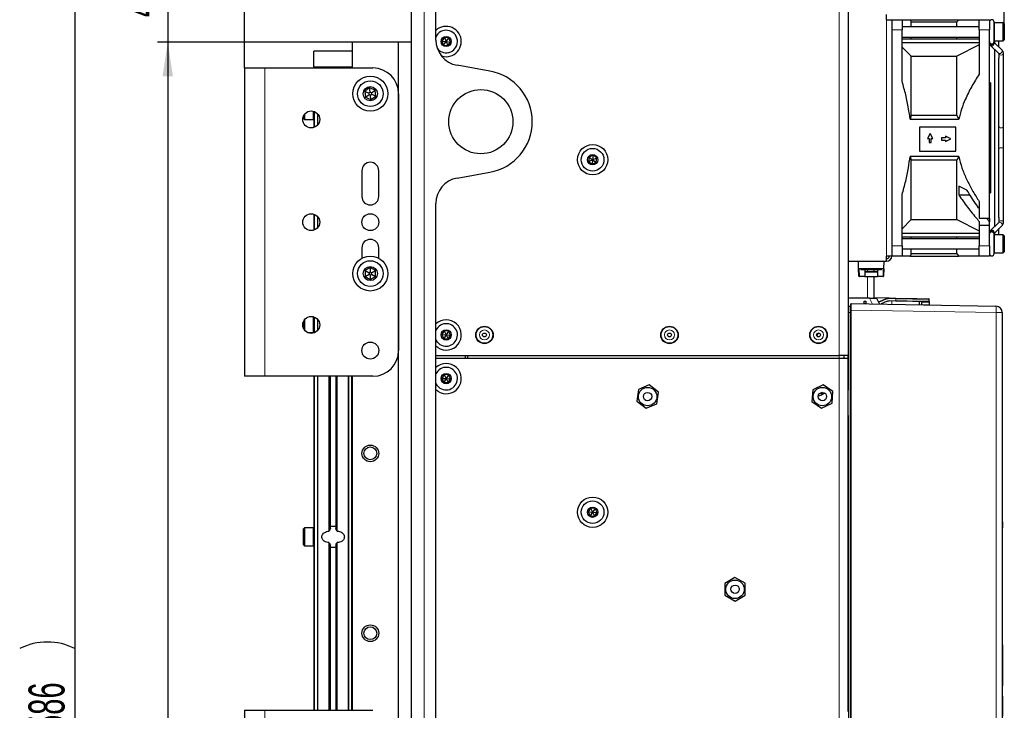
# Paper-space layout 'Blatt3' of a CAD drawing. Header units: millimetres. Extents: x 5 to 418, y 2 to 292.
# Tile 55 of 58: x 166 to 262, y 172 to 239. Entities that reach past the tile are written whole.
import ezdxf

# ---------------------------------------------------------------- set-up
doc = ezdxf.new("R2010")
doc.units = ezdxf.units.MM
doc.layers.add('SLD-0', color=7, linetype='Continuous')
doc.styles.add('SLDTEXTSTYLE1', font='TXT', dxfattribs={"width": 0.605})
doc.dimstyles.new('SLDDIMSTYLE0', dxfattribs={"dimtxt": 3.5, "dimasz": 3.302, "dimexe": 0, "dimexo": 0.0625, "dimgap": 0.875, "dimtad": 1, "dimlfac": 4, "dimrnd": 1e-09, "dimzin": 12, "dimdsep": 46, "dimtxsty": 'SLDTEXTSTYLE1', "dimsah": 1, "dimcen": 0.09, "dimadec": 0, "dimazin": 3, "dimtfac": 1, "dimtofl": 0, "dimtmove": 0, "dimatfit": 3, "dimfxl": 1, "dimfrac": 2, "dimtolj": 1, "dimtzin": 12, "dimarcsym": 0})
doc.dimstyles.new('SLDDIMSTYLE1', dxfattribs={"dimtxt": 3.5, "dimasz": 3.302, "dimexe": 0, "dimexo": 0.0625, "dimgap": 0.875, "dimtad": 1, "dimdec": 1, "dimlfac": 4, "dimrnd": 1e-09, "dimzin": 12, "dimdsep": 46, "dimtxsty": 'SLDTEXTSTYLE1', "dimsah": 1, "dimcen": 0.09, "dimadec": 0, "dimazin": 3, "dimtfac": 1, "dimtofl": 0, "dimtmove": 0, "dimatfit": 3, "dimfxl": 1, "dimfrac": 2, "dimtolj": 1, "dimtzin": 12, "dimarcsym": 0})
doc.dimstyles.new('SLDDIMSTYLE2', dxfattribs={"dimtxt": 3.5, "dimasz": 3.302, "dimexe": 0, "dimexo": 0.0625, "dimgap": 0.875, "dimtad": 1, "dimlfac": 4, "dimrnd": 1e-09, "dimzin": 12, "dimdsep": 46, "dimtxsty": 'SLDTEXTSTYLE1', "dimsah": 1, "dimcen": 0.09, "dimadec": 0, "dimazin": 3, "dimtfac": 1, "dimtmove": 0, "dimatfit": 0, "dimfxl": 1, "dimfrac": 2, "dimtolj": 1, "dimtzin": 12, "dimarcsym": 0})

# ---------------------------------------------------------------- blocks, each defined once
blk = doc.blocks.new('_D_17')
at = {"layer": 'SLD-0', "color": 7}
for p, q in [((187.684, 234.212), (187.684, 254.982)), ((203.934, 242.712), (203.934, 254.982)), ((187.684, 253.982), (181.334, 253.982)), ((187.684, 253.982), (203.934, 253.982)), ((203.934, 253.982), (210.284, 253.982))]:
    blk.add_line(p, q, dxfattribs=at)
for points in [[(187.684, 253.982), (184.382, 254.49), (184.382, 253.474)], [(203.934, 253.982), (207.236, 253.474), (207.236, 254.49)]]:
    blk.add_solid(points, dxfattribs=at)
at = {"layer": 'SLD-0', "color": 7, "insert": (193.135, 258.493), "char_height": 3.5, "attachment_point": 1, "style": 'SLDTEXTSTYLE1'}
blk.add_mtext('65', dxfattribs=at)
blk = doc.blocks.new('_D_18')
at = {"layer": 'SLD-0', "color": 7}
for p, q in [((203.934, 246.962), (203.934, 254.982)), ((261.603, 238.5), (261.603, 254.982)), ((203.934, 253.982), (261.603, 253.982))]:
    blk.add_line(p, q, dxfattribs=at)
for points in [[(203.934, 253.982), (207.236, 253.474), (207.236, 254.49)], [(261.603, 253.982), (258.301, 254.49), (258.301, 253.474)]]:
    blk.add_solid(points, dxfattribs=at)
at = {"layer": 'SLD-0', "color": 7, "insert": (226.753, 258.493), "char_height": 3.5, "attachment_point": 1, "style": 'SLDTEXTSTYLE1'}
blk.add_mtext('230,7', dxfattribs=at)
blk = doc.blocks.new('_D_19')
at = {"layer": 'SLD-0', "color": 7}
for p, q in [((187.684, 234.212), (187.684, 264.007)), ((261.603, 238.5), (261.603, 264.007)), ((261.603, 263.007), (187.684, 263.007))]:
    blk.add_line(p, q, dxfattribs=at)
for centre, start, end in [((224, 265.693), 153.43495, 206.56505), ((225.288, 265.693), 333.43495, 26.56505)]:
    blk.add_arc(centre, 6.006, start, end, dxfattribs=at)
for points in [[(187.684, 263.007), (190.986, 262.499), (190.986, 263.515)], [(261.603, 263.007), (258.301, 263.515), (258.301, 262.499)]]:
    blk.add_solid(points, dxfattribs=at)
at = {"layer": 'SLD-0', "color": 7, "insert": (218.628, 267.519), "char_height": 3.5, "attachment_point": 1, "style": 'SLDTEXTSTYLE1'}
blk.add_mtext('295,7', dxfattribs=at)
blk = doc.blocks.new('_D_20')
at = {"layer": 'SLD-0', "color": 7}
for p, q in [((180.228, 246.962), (180.228, 253.312)), ((203.934, 246.962), (179.228, 246.962)), ((180.228, 246.962), (180.228, 236.712)), ((198.184, 236.712), (179.228, 236.712)), ((180.228, 236.712), (180.228, 230.362))]:
    blk.add_line(p, q, dxfattribs=at)
for points in [[(180.228, 246.962), (180.736, 250.264), (179.72, 250.264)], [(180.228, 236.712), (179.72, 233.41), (180.736, 233.41)]]:
    blk.add_solid(points, dxfattribs=at)
at = {"layer": 'SLD-0', "color": 7, "insert": (175.717, 239.164), "char_height": 3.5, "attachment_point": 1, "rotation": 90, "style": 'SLDTEXTSTYLE1'}
blk.add_mtext('41', dxfattribs=at)
blk = doc.blocks.new('_D_21')
at = {"layer": 'SLD-0', "color": 7}
for p, q in [((198.184, 236.712), (179.228, 236.712)), ((180.228, 236.712), (180.228, 100.462)), ((196.059, 100.462), (179.228, 100.462))]:
    blk.add_line(p, q, dxfattribs=at)
for points in [[(180.228, 236.712), (179.72, 233.41), (180.736, 233.41)], [(180.228, 100.462), (180.736, 103.764), (179.72, 103.764)]]:
    blk.add_solid(points, dxfattribs=at)
at = {"layer": 'SLD-0', "color": 7, "insert": (175.717, 164.577), "char_height": 3.5, "attachment_point": 1, "rotation": 90, "style": 'SLDTEXTSTYLE1'}
blk.add_mtext('545', dxfattribs=at)
blk = doc.blocks.new('_D_22')
at = {"layer": 'SLD-0', "color": 7}
for p, q in [((203.934, 246.962), (170.198, 246.962)), ((171.198, 246.962), (171.198, 100.462)), ((196.059, 100.462), (170.198, 100.462))]:
    blk.add_line(p, q, dxfattribs=at)
for centre, start, end in [((168.512, 172.351), 63.43495, 116.56505), ((168.512, 175.073), 243.43495, 296.56505)]:
    blk.add_arc(centre, 6.006, start, end, dxfattribs=at)
for points in [[(171.198, 246.962), (170.69, 243.66), (171.706, 243.66)], [(171.198, 100.462), (171.706, 103.764), (170.69, 103.764)]]:
    blk.add_solid(points, dxfattribs=at)
at = {"layer": 'SLD-0', "color": 7, "insert": (166.686, 169.702), "char_height": 3.5, "attachment_point": 1, "rotation": 90, "style": 'SLDTEXTSTYLE1'}
blk.add_mtext('586', dxfattribs=at)

psp = doc.layouts.new('Blatt3')

# ---------------------------------------------------------------- linework, layer by layer
at = {"color": 7, "linetype": 'Continuous', "lineweight": 25}
for p, q in [((203.934, 96.9623), (203.934, 246.9623)), ((206.309, 236.9337), (206.309, 245.7123)), ((246.409, 240.2873), (246.409, 206.2373)), ((250.159, 238.9123), (250.159, 239.4123)), ((250.159, 238.9123), (250.659, 238.9123)), ((250.659, 238.9123), (251.659, 238.9123)), ((250.659, 238.9123), (250.659, 215.9123)), ((251.659, 238.9123), (251.659, 237.9123)), ((252.4346, 238.9123), (252.534, 238.7057)), ((252.4346, 238.9123), (257.1816, 238.9123)), ((252.534, 238.2248), (252.534, 238.7057)), ((252.534, 238.7057), (256.984, 238.7057)), ((257.1816, 238.9123), (256.984, 238.7057)), ((256.984, 238.2248), (256.984, 238.7057)), ((259.159, 238.9123), (260.159, 238.9123)), ((259.159, 237.9123), (259.159, 238.9123)), ((260.159, 238.9123), (260.159, 237.9123)), ((260.6035, 236.7818), (260.6035, 238.6804)), ((261.5035, 238.5998), (260.6535, 238.5998)), ((261.6035, 238.4998), (261.5035, 238.5998)), ((261.5035, 238.5864), (261.5035, 238.5998)), ((261.5035, 236.8498), (261.5035, 238.5864)), ((261.6035, 238.4998), (261.6035, 236.9498)), ((259.159, 238.2248), (251.659, 238.2248)), ((251.659, 232.918), (251.659, 237.9123)), ((259.159, 237.9123), (259.159, 233.6074)), ((260.159, 219.6124), (260.159, 237.9123)), ((198.184, 234.2123), (198.184, 236.7123)), ((202.684, 236.7123), (198.184, 236.7123)), ((202.684, 139.2124), (202.684, 236.7123)), ((203.934, 236.7123), (202.684, 236.7123)), ((207.1358, 237.1842), (206.8787, 236.8358)), ((206.8787, 236.8358), (207.0519, 236.4389)), ((206.8787, 236.8358), (207.309, 236.7873)), ((207.0519, 236.4389), (207.309, 236.7873)), ((207.566, 237.1358), (207.1358, 237.1842)), ((207.1358, 237.1842), (207.309, 236.7873)), ((207.309, 236.7873), (207.566, 237.1358)), ((207.309, 236.7873), (207.7393, 236.7389)), ((207.309, 236.7873), (207.4822, 236.3905)), ((207.4822, 236.3905), (207.7393, 236.7389)), ((207.7393, 236.7389), (207.566, 237.1358)), ((251.659, 237.2248), (259.159, 237.2248)), ((251.659, 237.0467), (259.159, 237.0467)), ((251.659, 236.6931), (259.159, 236.6931)), ((252.534, 237.0467), (252.534, 237.2248)), ((256.984, 237.0467), (256.984, 237.2248)), ((260.159, 236.7132), (260.1596, 236.6998)), ((260.1691, 236.6514), (260.1883, 236.5531)), ((260.1816, 236.5816), (260.1884, 236.553)), ((260.6031, 236.7135), (260.6035, 236.7129)), ((260.6035, 236.7032), (260.6035, 236.7818)), ((260.6103, 236.7026), (260.6188, 236.6929)), ((261.3816, 235.9519), (260.612, 236.7025)), ((260.612, 236.7025), (260.6141, 236.7003)), ((260.6352, 236.6803), (260.6206, 236.6946)), ((260.6352, 236.8533), (260.6352, 236.6798)), ((260.6535, 236.8498), (261.5035, 236.8498)), ((261.0797, 236.2463), (261.0797, 236.8498)), ((261.5035, 236.8498), (261.6035, 236.9498)), ((194.434, 234.3373), (194.434, 235.8373)), ((196.309, 235.8373), (194.434, 235.8373)), ((198.184, 235.8373), (196.309, 235.8373)), ((196.3314, 235.8373), (196.309, 235.8373)), ((207.0519, 236.4389), (207.4822, 236.3905)), ((251.659, 236.2495), (252.534, 235.3654)), ((259.159, 236.4705), (256.984, 235.3654)), ((260.3016, 236.3843), (261.0712, 235.6337)), ((260.6352, 236.0589), (260.6352, 218.7658)), ((261.0666, 235.638), (261.0718, 235.633)), ((261.0669, 235.6377), (261.072, 235.6328)), ((261.0712, 235.6337), (261.0688, 235.6362)), ((261.0797, 235.6235), (261.0797, 235.1578)), ((261.5242, 228.5349), (261.5242, 235.6281)), ((252.534, 229.5828), (252.534, 235.3654)), ((252.534, 235.3654), (256.984, 235.3654)), ((256.984, 229.5828), (256.984, 235.3654)), ((261.0797, 219.6663), (261.0797, 235.1568)), ((187.684, 234.2123), (187.684, 204.2123)), ((187.684, 234.2123), (189.684, 234.2123)), ((189.684, 234.2123), (200.184, 234.2123)), ((194.434, 234.3373), (195.734, 234.3373)), ((194.434, 234.3373), (194.434, 234.2123)), ((194.434, 234.3373), (198.184, 234.3373)), ((195.734, 234.3373), (195.734, 234.2123)), ((195.809, 234.3373), (195.809, 234.2123)), ((196.809, 234.2123), (196.809, 234.3373)), ((196.884, 234.3373), (196.884, 234.2123)), ((196.884, 234.3373), (198.184, 234.3373)), ((211.5522, 233.9114), (208.3749, 234.4716)), ((260.259, 232.7728), (260.159, 232.7728)), ((260.259, 232.7728), (260.259, 222.0519)), ((199.8694, 232.2861), (199.4048, 231.9432)), ((199.4048, 231.9432), (199.4694, 231.3695)), ((199.4048, 231.9432), (199.8017, 231.7701)), ((199.9178, 231.8558), (199.8017, 231.7701)), ((200.3985, 232.0552), (199.8694, 232.2861)), ((199.9178, 231.8558), (199.8694, 232.2861)), ((200.0501, 231.7981), (199.9178, 231.8558)), ((200.0501, 231.7981), (200.3985, 232.0552)), ((200.0663, 231.6546), (200.0501, 231.7981)), ((200.4631, 231.4815), (200.3985, 232.0552)), ((199.4694, 231.3695), (199.8178, 231.6266)), ((199.4694, 231.3695), (199.9986, 231.1386)), ((199.8017, 231.7701), (199.8178, 231.6266)), ((199.8178, 231.6266), (199.9501, 231.5689)), ((199.9501, 231.5689), (200.0663, 231.6546)), ((199.9986, 231.1386), (199.9501, 231.5689)), ((199.9986, 231.1386), (200.4631, 231.4815)), ((200.0663, 231.6546), (200.4631, 231.4815)), ((202.684, 231.7123), (202.684, 206.7123)), ((194.434, 229.9986), (194.434, 228.4261)), ((193.434, 229.3123), (193.434, 229.556)), ((193.434, 229.3123), (193.534, 229.2123)), ((193.534, 229.7204), (193.534, 229.2123)), ((193.534, 229.2123), (194.384, 229.2123)), ((252.534, 229.5828), (252.4346, 229.2248)), ((252.4346, 229.2248), (257.1816, 229.2248)), ((256.984, 229.5828), (252.534, 229.5828)), ((256.984, 229.5828), (257.1816, 229.2248)), ((256.8929, 228.4679), (253.3414, 228.4679)), ((253.3414, 228.4679), (253.3414, 226.1333)), ((256.8929, 226.1333), (256.8929, 228.4679)), ((261.5242, 226.2898), (261.5242, 228.5349)), ((254.3948, 227.8535), (254.1334, 227.3411)), ((254.1334, 227.3411), (254.291, 227.3411)), ((254.291, 227.3411), (254.291, 226.9467)), ((254.6563, 227.3411), (254.3948, 227.8535)), ((254.4987, 227.3411), (254.6563, 227.3411)), ((254.4987, 226.9467), (254.4987, 227.3411)), ((255.4809, 227.4112), (255.4809, 227.2035)), ((255.8753, 227.4112), (255.4809, 227.4112)), ((255.4809, 227.2035), (255.8753, 227.2035)), ((255.8753, 227.5689), (255.8753, 227.4112)), ((256.3877, 227.3074), (255.8753, 227.5689)), ((255.8753, 227.0459), (256.3877, 227.3074)), ((255.8753, 227.2035), (255.8753, 227.0459)), ((253.3414, 226.1333), (256.8929, 226.1333)), ((254.291, 226.9467), (254.4987, 226.9467)), ((261.5242, 219.1966), (261.5242, 226.2898)), ((221.2087, 225.5419), (221.1634, 225.1112)), ((221.1634, 225.1112), (221.559, 225.2873)), ((221.1634, 225.1112), (221.5137, 224.8567)), ((221.6043, 225.718), (221.2087, 225.5419)), ((221.2087, 225.5419), (221.559, 225.2873)), ((221.559, 225.2873), (221.5137, 224.8567)), ((221.6043, 225.718), (221.559, 225.2873)), ((221.559, 225.2873), (221.9546, 225.4635)), ((221.559, 225.2873), (221.9093, 225.0328)), ((221.9546, 225.4635), (221.6043, 225.718)), ((221.9093, 225.0328), (221.9546, 225.4635)), ((257.1816, 225.5998), (252.4346, 225.5998)), ((252.4346, 225.5998), (252.534, 225.2419)), ((256.984, 225.2419), (252.534, 225.2419)), ((252.534, 219.4593), (252.534, 225.2419)), ((257.1816, 225.5998), (256.984, 225.2419)), ((256.984, 219.4593), (256.984, 225.2419)), ((199.109, 224.2123), (199.109, 221.7123)), ((200.759, 221.7123), (200.759, 224.2123)), ((221.5137, 224.8567), (221.9093, 225.0328)), ((208.3749, 223.5031), (211.5522, 224.0633)), ((257.964, 222.34), (257.1747, 222.7249)), ((257.1747, 222.7249), (257.1747, 221.8563)), ((251.659, 216.9123), (251.659, 221.9067)), ((257.1747, 221.8563), (258.276, 221.8563)), ((260.159, 222.0519), (260.259, 222.0519)), ((206.309, 132.6337), (206.309, 221.041)), ((259.159, 221.2173), (259.159, 219.6124)), ((194.434, 219.9986), (194.434, 218.4261)), ((252.534, 219.4593), (251.659, 218.5752)), ((252.534, 219.4593), (256.984, 219.4593)), ((256.984, 219.4593), (259.159, 218.3542)), ((259.159, 219.6124), (260.159, 219.6124)), ((260.159, 219.6124), (260.159, 219.2434)), ((261.0797, 219.6669), (261.0797, 219.1966)), ((259.159, 219.2835), (259.159, 218.9123)), ((259.159, 218.9123), (260.159, 218.9123)), ((259.159, 218.9123), (259.159, 216.9123)), ((260.159, 218.9123), (260.159, 219.2434)), ((260.159, 216.9123), (260.159, 218.9123)), ((261.0712, 219.191), (260.3016, 218.4404)), ((260.612, 218.1222), (261.3816, 218.8728)), ((261.0731, 219.1929), (261.0669, 219.187)), ((261.0797, 217.9748), (261.0797, 218.5784)), ((261.5162, 219.1264), (261.5242, 219.1973)), ((251.659, 218.1316), (259.159, 218.1316)), ((251.659, 217.778), (259.159, 217.778)), ((259.159, 217.5999), (251.659, 217.5999)), ((252.534, 217.5999), (252.534, 217.778)), ((256.984, 217.5999), (256.984, 217.778)), ((260.1868, 218.2674), (260.1591, 218.1157)), ((260.1872, 218.2686), (260.1592, 218.1302)), ((260.6013, 218.1072), (260.6026, 218.1111)), ((260.6034, 218.1077), (260.604, 218.1143)), ((260.6035, 218.0429), (260.6035, 218.1116)), ((260.6035, 216.1443), (260.6035, 218.0429)), ((260.6206, 218.1301), (260.6352, 218.1444)), ((260.6352, 218.1449), (260.6352, 217.9714)), ((261.5035, 217.9748), (260.6535, 217.9748)), ((261.6035, 217.8748), (261.5035, 217.9748)), ((261.5035, 217.9614), (261.5035, 217.9748)), ((261.5035, 216.2248), (261.5035, 217.9614)), ((261.6035, 217.8748), (261.6035, 216.3248)), ((199.109, 216.7123), (199.109, 215.6987)), ((200.759, 215.6987), (200.759, 216.7123)), ((251.659, 216.9123), (251.659, 215.9123)), ((251.659, 216.5998), (259.159, 216.5998)), ((252.534, 216.119), (252.534, 216.5998)), ((256.984, 216.119), (256.984, 216.5998)), ((259.159, 215.9123), (259.159, 216.9123)), ((260.159, 216.9123), (260.159, 215.9123)), ((250.159, 215.4123), (250.159, 215.9123)), ((250.659, 215.9123), (250.159, 215.9123)), ((251.659, 215.9123), (250.659, 215.9123)), ((252.534, 216.119), (252.4346, 215.9123)), ((252.4346, 215.9123), (257.1816, 215.9123)), ((256.984, 216.119), (252.534, 216.119)), ((256.984, 216.119), (257.1816, 215.9123)), ((260.159, 215.9123), (259.159, 215.9123)), ((260.6535, 216.2248), (261.5035, 216.2248)), ((261.5035, 216.2248), (261.6035, 216.3248)), ((199.934, 214.7897), (199.434, 214.501)), ((200.434, 214.501), (199.934, 214.7897)), ((199.934, 214.7897), (199.934, 214.3567)), ((246.409, 215.4123), (250.159, 215.4123)), ((247.4352, 214.6624), (247.409, 215.4123)), ((249.8828, 214.6624), (247.4352, 214.6624)), ((247.4597, 213.9606), (247.4352, 214.6624)), ((247.659, 214.6624), (247.659, 214.5873)), ((249.2933, 214.5873), (247.659, 214.5873)), ((248.034, 214.5873), (248.034, 213.9623)), ((248.909, 214.5873), (248.909, 214.4124)), ((249.284, 214.5873), (249.284, 213.9623)), ((249.659, 214.5873), (249.2933, 214.5873)), ((249.659, 214.5873), (249.659, 214.6624)), ((249.8828, 214.6624), (249.8583, 213.9606)), ((249.8828, 214.6624), (249.909, 215.4123)), ((199.434, 214.501), (199.434, 213.9237)), ((199.434, 214.501), (199.809, 214.2845)), ((199.434, 213.9237), (199.809, 214.1402)), ((199.434, 213.9237), (199.934, 213.635)), ((199.934, 214.3567), (199.809, 214.2845)), ((199.809, 214.2845), (199.809, 214.1402)), ((199.809, 214.1402), (199.934, 214.068)), ((200.059, 214.2845), (199.934, 214.3567)), ((199.934, 214.068), (200.059, 214.1402)), ((199.934, 214.068), (199.934, 213.635)), ((199.934, 213.635), (200.434, 213.9237)), ((200.059, 214.2845), (200.434, 214.501)), ((200.059, 214.1402), (200.059, 214.2845)), ((200.059, 214.1402), (200.434, 213.9237)), ((200.434, 213.9237), (200.434, 214.501)), ((248.034, 213.9123), (247.5096, 213.9123)), ((248.034, 214.4124), (249.284, 214.4124)), ((249.284, 214.3454), (248.034, 214.3454)), ((248.034, 213.9623), (248.034, 213.9123)), ((248.034, 213.9123), (249.284, 213.9123)), ((248.909, 213.9123), (248.909, 211.8293)), ((249.284, 213.9123), (249.284, 213.9623)), ((249.8083, 213.9123), (249.284, 213.9123)), ((248.4952, 211.8293), (246.534, 211.8293)), ((248.4952, 211.8293), (249.1848, 211.8293)), ((250.3961, 211.8179), (248.909, 211.8439)), ((249.1848, 211.8293), (249.4624, 211.2341)), ((249.5711, 211.5276), (250.0779, 211.7532)), ((250.3961, 211.8179), (251.049, 211.8065)), ((254.2937, 211.4749), (254.2976, 211.6998)), ((246.459, 211.0373), (246.609, 211.0373)), ((246.659, 210.6575), (246.659, 211.2321)), ((246.7098, 211.2821), (260.7949, 211.0362)), ((247.959, 211.5123), (248.1465, 211.5123)), ((247.959, 211.2623), (247.959, 211.5123)), ((248.1465, 211.2623), (247.959, 211.2623)), ((247.959, 211.2623), (247.959, 211.2603)), ((248.1465, 211.5123), (248.1465, 211.2623)), ((248.1465, 211.2623), (248.1465, 211.257)), ((250.1341, 211.4772), (249.6273, 211.2515)), ((251.0442, 211.5316), (250.4522, 211.5419)), ((253.3632, 211.166), (253.3688, 211.491)), ((253.5438, 211.488), (253.5438, 211.4177)), ((253.5438, 211.4177), (253.5438, 211.1832)), ((253.5438, 211.1832), (253.5438, 211.1628)), ((254.2925, 211.4046), (254.2884, 211.1702)), ((194.434, 209.9986), (194.434, 208.4261)), ((246.659, 127.9172), (246.659, 210.6575)), ((261.409, 210.4113), (261.409, 133.6666)), ((193.434, 208.8687), (193.434, 209.556)), ((193.534, 209.7204), (193.534, 208.7043)), ((193.8403, 208.4624), (194.384, 208.4624)), ((207.1162, 208.6251), (206.8768, 208.2643)), ((206.8768, 208.2643), (207.0696, 207.8765)), ((206.8768, 208.2643), (207.309, 208.2373)), ((207.309, 208.2373), (207.0696, 207.8765)), ((207.0696, 207.8765), (207.5017, 207.8496)), ((207.5484, 208.5982), (207.1162, 208.6251)), ((207.1162, 208.6251), (207.309, 208.2373)), ((207.5484, 208.5982), (207.309, 208.2373)), ((207.309, 208.2373), (207.5017, 207.8496)), ((207.309, 208.2373), (207.7411, 208.2104)), ((207.5017, 207.8496), (207.7411, 208.2104)), ((207.7411, 208.2104), (207.5484, 208.5982)), ((243.3533, 208.187), (243.3687, 208.1604)), ((243.3687, 208.1604), (243.5227, 208.3937)), ((243.5227, 208.3937), (243.4219, 208.3876)), ((206.4934, 207.0083), (206.309, 207.1531)), ((206.309, 206.2373), (245.534, 206.2373)), ((206.309, 205.9873), (245.534, 205.9873)), ((209.184, 205.9873), (209.184, 206.2373)), ((209.434, 205.9873), (209.434, 206.2373)), ((246.409, 206.2373), (245.534, 206.2373)), ((245.534, 205.9873), (246.409, 205.9873)), ((246.034, 205.9873), (246.034, 206.2373)), ((246.409, 205.9873), (246.409, 206.2373)), ((246.409, 202.8623), (246.409, 205.9873)), ((189.684, 204.2123), (187.684, 204.2123)), ((200.184, 204.2123), (189.684, 204.2123)), ((194.434, 204.2123), (194.434, 171.7124)), ((196.0529, 189.391), (196.0529, 204.2123)), ((196.565, 204.2123), (196.565, 189.391)), ((198.184, 171.7124), (198.184, 204.2123)), ((207.1162, 204.3751), (206.8768, 204.0143)), ((206.8768, 204.0143), (207.0696, 203.6265)), ((206.8768, 204.0143), (207.309, 203.9873)), ((207.5484, 204.3482), (207.1162, 204.3751)), ((207.1162, 204.3751), (207.309, 203.9873)), ((207.5484, 204.3482), (207.309, 203.9873)), ((207.7411, 203.9604), (207.5484, 204.3482)), ((207.309, 203.9873), (207.0696, 203.6265)), ((207.0696, 203.6265), (207.5017, 203.5996)), ((207.309, 203.9873), (207.7411, 203.9604)), ((207.309, 203.9873), (207.5017, 203.5996)), ((207.5017, 203.5996), (207.7411, 203.9604)), ((227.0601, 203.3676), (226.0058, 202.9334)), ((227.9633, 202.6715), (227.0601, 203.3676)), ((243.9984, 203.3741), (242.9692, 202.8832)), ((244.9381, 202.7283), (243.9984, 203.3741)), ((206.4934, 202.7583), (206.309, 202.9031)), ((226.0058, 202.9334), (225.8546, 201.8032)), ((227.8122, 201.5413), (227.9633, 202.6715)), ((242.9692, 202.8832), (242.8798, 201.7464)), ((243.962, 202.5669), (243.828, 202.4812)), ((243.8464, 202.5286), (243.9458, 202.5922)), ((243.9458, 202.5922), (243.962, 202.5669)), ((244.8487, 201.5915), (244.9381, 202.7283)), ((246.409, 200.3624), (246.409, 202.8623)), ((225.8546, 201.8032), (226.7578, 201.1071)), ((226.7578, 201.1071), (227.8122, 201.5413)), ((242.8798, 201.7464), (243.8196, 201.1006)), ((243.8196, 201.1006), (244.8487, 201.5915)), ((246.409, 171.6123), (246.409, 200.3624)), ((221.3662, 191.3751), (221.1268, 191.0143)), ((221.1268, 191.0143), (221.3196, 190.6265)), ((221.1268, 191.0143), (221.559, 190.9873)), ((221.559, 190.9873), (221.3196, 190.6265)), ((221.3196, 190.6265), (221.7517, 190.5996)), ((221.7984, 191.3482), (221.3662, 191.3751)), ((221.3662, 191.3751), (221.559, 190.9873)), ((221.7984, 191.3482), (221.559, 190.9873)), ((221.559, 190.9873), (221.7517, 190.5996)), ((221.559, 190.9873), (221.9911, 190.9604)), ((221.7517, 190.5996), (221.9911, 190.9604)), ((221.9911, 190.9604), (221.7984, 191.3482)), ((261.434, 190.0364), (261.409, 190.0364)), ((261.434, 189.7614), (261.409, 189.7614)), ((261.434, 189.7364), (261.409, 189.7364)), ((261.434, 190.0364), (261.434, 189.7614)), ((261.434, 189.7364), (261.434, 189.7614)), ((261.434, 189.7364), (261.434, 189.4614)), ((193.534, 189.4623), (193.434, 189.3624)), ((193.434, 187.8124), (193.434, 189.3624)), ((194.384, 189.4623), (193.534, 189.4623)), ((193.534, 189.4623), (193.534, 187.7123)), ((196.565, 189.5969), (196.0529, 189.5969)), ((261.434, 189.4614), (261.409, 189.4614)), ((261.434, 189.4602), (261.409, 189.4602)), ((261.434, 189.4568), (261.409, 189.4568)), ((193.434, 187.8124), (193.534, 187.7123)), ((196.0529, 171.7124), (196.0529, 187.7837)), ((196.565, 187.7837), (196.565, 171.7124)), ((193.534, 187.7123), (194.384, 187.7123)), ((196.0529, 187.5778), (196.565, 187.5778)), ((235.392, 184.6275), (234.4131, 184.0427)), ((234.4131, 184.0427), (234.4301, 182.9026)), ((236.3879, 184.0721), (235.392, 184.6275)), ((236.4048, 182.9319), (236.3879, 184.0721)), ((234.4301, 182.9026), (235.4259, 182.3472)), ((235.4259, 182.3472), (236.4048, 182.9319)), ((261.434, 178.0873), (261.409, 178.0873)), ((261.434, 178.0873), (261.434, 177.8374)), ((261.434, 177.8374), (261.434, 174.3374)), ((261.434, 174.3374), (261.434, 174.0873)), ((261.434, 174.0873), (261.409, 174.0873)), ((261.434, 173.0797), (261.434, 171.1311)), ((187.684, 171.7124), (187.684, 141.7123)), ((187.684, 171.7124), (189.684, 171.7124)), ((189.684, 171.7124), (200.184, 171.7124))]:
    psp.add_line(p, q, dxfattribs=at)
at = {"color": 7, "linetype": 'Continuous', "lineweight": 18}
for p, q in [((205.184, 96.9686), (205.184, 246.9561)), ((245.534, 240.2873), (245.534, 206.2373)), ((250.159, 238.9123), (250.159, 215.9123)), ((260.6535, 238.5998), (260.6535, 236.8498)), ((251.659, 237.9123), (250.659, 237.9123)), ((260.159, 237.9123), (259.159, 237.9123)), ((189.684, 234.2123), (189.684, 204.2123)), ((194.384, 229.2123), (194.384, 230.0127)), ((194.509, 228.4541), (194.509, 229.9706)), ((194.7837, 229.7789), (194.7837, 228.6458)), ((194.8287, 228.6976), (194.8287, 229.7271)), ((194.509, 218.4541), (194.509, 219.9706)), ((194.7837, 219.7789), (194.7837, 218.6458)), ((194.8287, 218.6976), (194.8287, 219.7271)), ((260.6535, 217.9748), (260.6535, 216.2248)), ((250.659, 216.9123), (251.659, 216.9123)), ((259.159, 216.9123), (260.159, 216.9123)), ((247.4852, 214.6624), (247.5096, 213.9623)), ((248.284, 214.5873), (248.284, 214.4124)), ((249.8083, 213.9623), (249.8328, 214.6624)), ((247.5096, 213.9123), (247.5096, 213.9623)), ((247.5096, 213.9623), (248.034, 213.9623)), ((248.284, 213.9123), (248.284, 211.8293)), ((249.284, 213.9623), (249.8083, 213.9623)), ((249.8083, 213.9123), (249.8083, 213.9623)), ((248.7671, 211.2462), (248.4952, 211.8293)), ((250.0983, 211.7075), (249.5915, 211.4819)), ((251.0481, 211.7566), (250.3952, 211.7679)), ((251.0442, 211.5316), (251.0481, 211.7566)), ((250.6636, 211.2131), (250.6693, 211.5381)), ((253.5438, 211.4177), (254.2925, 211.4046)), ((253.5438, 211.1832), (254.2884, 211.1702)), ((194.384, 208.4624), (194.384, 210.0127)), ((194.509, 208.4541), (194.509, 209.9706)), ((194.7837, 209.7789), (194.7837, 208.6458)), ((246.409, 210.4123), (246.4564, 210.4123)), ((246.4564, 210.4123), (246.4564, 202.9598)), ((246.6116, 210.4123), (246.4564, 210.4123)), ((246.6116, 210.4123), (246.659, 210.4123)), ((246.6116, 128.1509), (246.6116, 210.4123)), ((246.659, 210.6575), (246.7116, 210.6575)), ((246.7116, 210.6575), (246.7116, 127.9172)), ((260.8167, 210.4113), (246.7116, 210.6575)), ((260.8167, 133.6666), (260.8167, 210.4113)), ((261.409, 210.4113), (260.8167, 210.4113)), ((194.8287, 208.6976), (194.8287, 209.7271)), ((245.534, 205.9873), (245.534, 206.2373)), ((245.534, 134.7373), (245.534, 205.9873)), ((194.509, 171.7124), (194.509, 204.2123)), ((194.7837, 204.2123), (194.7837, 171.7124)), ((194.8287, 171.7124), (194.8287, 204.2123)), ((195.8943, 204.2123), (195.8943, 189.1485)), ((195.9542, 189.2006), (195.9542, 204.2123)), ((196.0429, 204.2123), (196.0429, 189.3612)), ((196.5751, 189.3612), (196.5751, 204.2123)), ((196.6637, 204.2123), (196.6637, 189.2006)), ((196.7236, 189.1485), (196.7236, 204.2123)), ((197.7892, 204.2123), (197.7892, 171.7124)), ((197.8342, 171.7124), (197.8342, 204.2123)), ((198.109, 204.2123), (198.109, 171.7124)), ((246.409, 202.9598), (246.4564, 202.9598)), ((246.409, 200.3649), (246.4564, 200.3649)), ((246.4564, 200.3649), (246.4564, 140.4598)), ((194.384, 187.7123), (194.384, 189.4623)), ((195.8943, 188.0262), (195.8943, 171.7124)), ((195.9542, 171.7124), (195.9542, 187.9741)), ((196.0429, 187.8135), (196.0429, 171.7124)), ((196.5751, 171.7124), (196.5751, 187.8135)), ((196.6637, 187.9741), (196.6637, 171.7124)), ((196.7236, 171.7124), (196.7236, 188.0262)), ((261.434, 177.8374), (261.409, 177.8374)), ((261.434, 174.3374), (261.409, 174.3374)), ((261.434, 173.0797), (261.409, 173.0797)), ((189.684, 171.7124), (189.684, 141.7123))]:
    psp.add_line(p, q, dxfattribs=at)
at = {"color": 7, "linetype": 'Continuous', "lineweight": 18, "flags": 128}
for points in [[(260.6035, 236.7032), (260.6029, 236.6909), (260.5801, 236.6244), (260.527, 236.5699), (260.4517, 236.5357), (260.3657, 236.527), (260.282, 236.5452), (260.2135, 236.5873), (260.1705, 236.6472), (260.159, 236.7032)], [(260.6042, 236.7097), (260.6096, 236.6699), (260.5904, 236.6065), (260.5416, 236.5473), (260.4705, 236.5012), (260.388, 236.4753), (260.3066, 236.4735), (260.2387, 236.4961), (260.1947, 236.5397), (260.1883, 236.5531)], [(260.6141, 236.7003), (260.6253, 236.6849), (260.6366, 236.6302), (260.6205, 236.5622), (260.5795, 236.4914), (260.5198, 236.4285), (260.4505, 236.3832), (260.3822, 236.3622), (260.3252, 236.3688), (260.3016, 236.3843)], [(261.3816, 235.9519), (261.3949, 235.9342), (261.4062, 235.8795), (261.3902, 235.8116), (261.3492, 235.7408), (261.2895, 235.6779), (261.2202, 235.6325), (261.1518, 235.6115), (261.0948, 235.6181), (261.0712, 235.6337)], [(261.5242, 235.628), (261.5241, 235.6226), (261.5042, 235.5629), (261.4536, 235.5131), (261.3799, 235.4809), (261.2943, 235.471), (261.2099, 235.485), (261.1395, 235.5209), (261.0938, 235.573), (261.0799, 235.6219)], [(261.5242, 228.5349), (261.5241, 228.5294), (261.5042, 228.4697), (261.4536, 228.42), (261.3799, 228.3877), (261.2943, 228.3778), (261.2099, 228.3919), (261.1395, 228.4277), (261.0938, 228.4798), (261.0797, 228.5349)], [(261.5242, 226.2898), (261.5241, 226.2953), (261.5042, 226.355), (261.4536, 226.4047), (261.3799, 226.437), (261.2943, 226.4469), (261.2099, 226.4328), (261.1395, 226.397), (261.0938, 226.3449), (261.0797, 226.2898)], [(261.5242, 219.1967), (261.5241, 219.2021), (261.5042, 219.2618), (261.4536, 219.3116), (261.3799, 219.3438), (261.2943, 219.3537), (261.2099, 219.3397), (261.1395, 219.3038), (261.0938, 219.2517), (261.0801, 219.2055)], [(260.6137, 218.1239), (260.6253, 218.1398), (260.6366, 218.1945), (260.6205, 218.2625), (260.5795, 218.3333), (260.5198, 218.3961), (260.4505, 218.4415), (260.3822, 218.4625), (260.3252, 218.4559), (260.3016, 218.4404)], [(261.3816, 218.8728), (261.3949, 218.8905), (261.4062, 218.9452), (261.3902, 219.0131), (261.3492, 219.0839), (261.2895, 219.1468), (261.2202, 219.1922), (261.1518, 219.2132), (261.0948, 219.2066), (261.0712, 219.191)], [(247.4597, 213.9606), (247.4606, 213.9606), (247.4635, 213.9607), (247.4681, 213.9609), (247.4743, 213.9611), (247.4819, 213.9614), (247.4905, 213.9617), (247.4999, 213.962), (247.5096, 213.9623)], [(249.8583, 213.9606), (249.8573, 213.9606), (249.8545, 213.9607), (249.8499, 213.9609), (249.8436, 213.9611), (249.8361, 213.9614), (249.8274, 213.9617), (249.8181, 213.962), (249.8083, 213.9623)], [(250.0983, 211.7075), (250.0943, 211.7164), (250.0905, 211.725), (250.087, 211.7329), (250.0839, 211.7398), (250.0814, 211.7455), (250.0795, 211.7497), (250.0783, 211.7523), (250.0779, 211.7532)], [(250.3952, 211.7679), (250.3954, 211.7777), (250.3955, 211.7871), (250.3957, 211.7957), (250.3958, 211.8033), (250.3959, 211.8095), (250.396, 211.8141), (250.3961, 211.817), (250.3961, 211.8179)], [(251.0481, 211.7566), (251.0483, 211.7663), (251.0485, 211.7757), (251.0486, 211.7843), (251.0487, 211.7919), (251.0488, 211.7981), (251.0489, 211.8027), (251.049, 211.8056), (251.049, 211.8065)], [(254.2976, 211.6998), (254.2483, 211.7007), (254.1017, 211.7033), (253.8623, 211.7074), (253.5374, 211.7131), (253.1369, 211.7201), (252.6729, 211.7282), (252.1595, 211.7372), (251.6124, 211.7467), (251.0481, 211.7566)], [(249.5915, 211.4819), (249.5875, 211.4908), (249.5837, 211.4994), (249.5802, 211.5073), (249.5771, 211.5142), (249.5746, 211.5199), (249.5727, 211.5241), (249.5715, 211.5267), (249.5711, 211.5276)]]:
    psp.add_lwpolyline(points, dxfattribs=at)
at = {"color": 7, "linetype": 'Continuous', "lineweight": 25, "flags": 128}
for points in [[(260.6045, 218.1158), (260.6096, 218.1548), (260.5904, 218.2182), (260.5416, 218.2774), (260.4705, 218.3235), (260.388, 218.3494), (260.3066, 218.3512), (260.2387, 218.3286), (260.1947, 218.285), (260.1868, 218.2675)], [(251.049, 211.8065), (251.6046, 211.7968), (252.1433, 211.7874), (252.6487, 211.7786), (253.1056, 211.7706), (253.5, 211.7638), (253.8199, 211.7582), (254.0556, 211.7541), (254.1999, 211.7515), (254.2485, 211.7507)], [(249.6273, 211.2515), (249.5895, 211.2359), (249.579, 211.232)], [(254.2937, 211.4749), (254.2443, 211.4757), (254.0977, 211.4783), (253.8583, 211.4825), (253.5335, 211.4881), (253.1329, 211.4951), (252.6689, 211.5032), (252.1556, 211.5122), (251.6085, 211.5217), (251.0442, 211.5316)], [(254.2884, 211.1702), (254.2881, 211.1539), (254.288, 211.1498)], [(254.2937, 211.4749), (254.2937, 211.4738), (254.2936, 211.4704), (254.2935, 211.4648), (254.2934, 211.4571), (254.2932, 211.4472), (254.293, 211.4351), (254.2928, 211.4209), (254.2925, 211.4046)], [(206.7008, 207.3208), (206.4672, 207.5293), (206.309, 207.7791)], [(206.7008, 203.0708), (206.4672, 203.2793), (206.309, 203.5291)]]:
    psp.add_lwpolyline(points, dxfattribs=at)
at = {"color": 7, "linetype": 'Continuous', "lineweight": 25}
for centre, radius in [((207.309, 236.7873), 0.5), ((199.934, 231.7123), 1.7), ((199.934, 231.7123), 1.25), ((199.934, 231.7123), 0.6875), ((210.684, 228.9873), 3.125), ((194.184, 229.2123), 0.825), ((221.559, 225.2873), 1.475), ((221.559, 225.2873), 1.1), ((221.559, 225.2873), 0.5), ((194.184, 219.2123), 0.825), ((199.934, 219.2123), 0.825), ((199.934, 214.2123), 1.7), ((199.934, 214.2123), 1.25), ((199.934, 214.2123), 0.6875), ((194.184, 209.2123), 0.825), ((211.034, 208.2373), 0.85), ((211.034, 208.2373), 0.8163), ((229.034, 208.2373), 0.85), ((229.034, 208.2373), 0.8163), ((243.534, 208.2373), 0.85), ((243.534, 208.2373), 0.8162), ((207.309, 208.2373), 0.5), ((211.034, 208.2373), 0.1875), ((229.034, 208.2373), 0.1875), ((243.534, 208.2373), 0.1875), ((199.934, 206.7123), 0.825), ((207.309, 203.9873), 0.5), ((226.909, 202.2373), 0.9), ((243.909, 202.2373), 0.9), ((226.909, 202.2373), 0.4125), ((243.909, 202.2373), 0.4125), ((199.934, 196.7123), 0.8125), ((199.934, 196.7123), 0.625), ((221.559, 190.9873), 1.475), ((221.559, 190.9873), 1.1), ((221.559, 190.9873), 0.5), ((235.409, 183.4873), 0.9), ((235.409, 183.4873), 0.4125), ((199.934, 179.2123), 0.8125), ((199.934, 179.2123), 0.625)]:
    psp.add_circle(centre, radius, dxfattribs=at)
at = {"color": 7, "linetype": 'Continuous', "lineweight": 18}
for centre in [(211.034, 208.2373), (229.034, 208.2373), (243.534, 208.2373)]:
    psp.add_circle(centre, 0.4855, dxfattribs=at)
at = {"color": 7, "linetype": 'Continuous', "lineweight": 25}
for centre, radius, start, end in [((260.3812, 238.6804), 0.2223, 0, 180), ((260.6535, 238.5498), 0.05, 90, 180), ((207.309, 236.7873), 1.475, 293.580844, 132.684911), ((207.309, 236.7873), 1.1, 293.580844, 155.380023), ((208.809, 236.9337), 2.5, 180, 260), ((260.3812, 236.7818), 0.2223, 180, 0), ((260.6535, 236.8998), 0.05, 180, 270), ((207.309, 236.7873), 1.1, 218.954794, 293.580844), ((207.309, 236.7873), 1.475, 251.647034, 293.580844), ((200.184, 231.7123), 2.5, 0, 90), ((210.684, 228.9873), 5, 280, 80), ((194.384, 229.2623), 0.05, 270, 0), ((199.934, 224.2123), 0.825, 0, 180), ((208.809, 221.041), 2.5, 100, 180), ((199.934, 221.7123), 0.825, 180, 0), ((199.934, 216.7123), 0.825, 0, 180), ((260.3812, 218.0429), 0.2222, 0, 180), ((260.2933, 218.0912), 0.1358, 111.247867, 171.346759), ((260.3111, 218.2311), 0.1294, 163.250569, 208.955708), ((260.4692, 218.0912), 0.1358, 8.653241, 68.752133), ((260.6535, 217.9248), 0.05, 90, 180), ((250.159, 215.9123), 0.5, 270, 0), ((250.159, 215.9123), 0.25, 270, 0), ((260.3812, 216.1443), 0.2222, 180, 0), ((260.6535, 216.2748), 0.05, 180, 270), ((247.5096, 213.9623), 0.05, 182, 270), ((249.8083, 213.9623), 0.05, 270, 358), ((246.534, 211.7043), 0.125, 90, 180), ((250.383, 211.0681), 0.75, 89, 114), ((254.2476, 211.7007), 0.05, 359, 89), ((246.459, 210.9873), 0.05, 90, 180), ((246.609, 211.0873), 0.05, 270, 0), ((246.709, 211.2321), 0.05, 89, 180), ((249.2661, 212.2127), 0.75, 276.685844, 294), ((250.4392, 210.792), 0.75, 89, 114), ((260.784, 210.4113), 0.625, 360, 89), ((207.309, 208.2373), 1.475, 236.433516, 132.684911), ((207.309, 208.2373), 1.1, 236.433516, 155.380023), ((194.384, 208.5123), 0.05, 270, 0), ((200.184, 206.7123), 2.5, 270, 0), ((207.309, 203.9873), 1.475, 236.433516, 132.684911), ((207.309, 203.9873), 1.1, 236.433516, 155.380023), ((243.3965, 203.3123), 1, 276.200079, 314.778322), ((194.384, 189.4123), 0.05, 0, 90), ((194.384, 187.7623), 0.05, 270, 0)]:
    psp.add_arc(centre, radius, start, end, dxfattribs=at)
at = {"color": 7, "linetype": 'Continuous', "lineweight": 18}
for centre, radius, start, end in [((250.383, 211.0681), 0.7, 89, 114), ((249.2661, 212.2127), 0.8, 277.867176, 294), ((257.8133, 210.6194), 3.0105, 356.037119, 7.958887), ((246.3564, 202.9598), 0.1, 301.746904, 0), ((246.3564, 200.3649), 0.1, 0, 58.253096)]:
    psp.add_arc(centre, radius, start, end, dxfattribs=at)
for centre, major_axis, ratio, start_param, end_param in [((246.459, 210.4123), (0, 0.625), 0.0041869, 0, 1.5707963), ((246.609, 210.4123), (0, 0.625), 0.0041869, 4.712389, 6.2831853), ((246.709, 210.657), (0.0009, 0.6251), 0.0041852, 4.7132352, 6.2831181)]:
    psp.add_ellipse(centre, major_axis=major_axis, ratio=ratio, start_param=start_param, end_param=end_param, dxfattribs=at)
at = {"color": 7, "linetype": 'Continuous', "lineweight": 25}
for centre, start_param, end_param in [((196.4172, 188.5873), 0.6974651, 0.9179462), ((196.2007, 188.5873), 5.3652391, 5.5857202), ((196.4172, 188.5873), 2.2236464, 2.4441275), ((196.2007, 188.5873), 3.8390578, 4.0595389)]:
    psp.add_ellipse(centre, major_axis=(0, 1.0096), ratio=0.5773503, start_param=start_param, end_param=end_param, dxfattribs=at)
for points, knots in [([(251.659, 238.9123), (251.7839, 238.9123), (252.0342, 238.9123), (252.2894, 238.9123), (252.3909, 238.9123), (252.4346, 238.9123)], [0, 0, 0, 0, 0.3621865, 0.7257688, 1, 1, 1, 1]), ([(257.1816, 238.9123), (257.2633, 238.9123), (257.4276, 238.9123), (257.8435, 238.9123), (258.407, 238.9123), (258.9076, 238.9123), (259.159, 238.9123)], [0, 0, 0, 0, 0.20876817, 0.41959433, 0.70856527, 1, 1, 1, 1]), ([(260.6027, 236.7133), (260.6027, 236.7133), (260.6028, 236.713), (260.6019, 236.7157), (260.6011, 236.7178)], [0, 0, 0, 0, 0.2067655, 1, 1, 1, 1]), ([(260.1883, 236.5533), (260.2072, 236.5137), (260.2367, 236.4521), (260.2845, 236.4022), (260.3016, 236.3843)], [0, 0, 0, 0, 0.6426644, 1, 1, 1, 1]), ([(260.1897, 236.5497), (260.2054, 236.516), (260.2365, 236.4493), (260.2918, 236.3949), (260.3192, 236.3679)], [0, 0, 0, 0, 0.5053443, 1, 1, 1, 1]), ([(261.0712, 235.6337), (261.0751, 235.629), (261.081, 235.6217), (261.0802, 235.6233), (261.0799, 235.6239)], [0, 0, 0, 0, 0.6472981, 1, 1, 1, 1]), ([(261.5242, 235.6281), (261.5199, 235.673), (261.5102, 235.7745), (261.4476, 235.8829), (261.3947, 235.9382), (261.3816, 235.9519)], [0, 0, 0, 0, 0.3740809, 0.845273, 1, 1, 1, 1]), ([(252.4346, 229.2248), (252.391, 229.5675), (252.2897, 230.3627), (252.0346, 231.5981), (251.7844, 232.4774), (251.659, 232.918)], [0, 0, 0, 0, 0.2742312, 0.6363411, 1, 1, 1, 1]), ([(259.159, 233.6074), (258.9095, 233.2136), (258.4088, 232.4231), (257.8462, 231.2799), (257.4286, 230.211), (257.2642, 229.5545), (257.1816, 229.2248)], [0, 0, 0, 0, 0.28916856, 0.58040563, 0.78927309, 1, 1, 1, 1]), ([(251.659, 221.9067), (251.7809, 222.3345), (252.0253, 223.1919), (252.2838, 224.4264), (252.3877, 225.2346), (252.4346, 225.5998)], [0, 0, 0, 0, 0.35319661, 0.70767868, 1, 1, 1, 1]), ([(257.1816, 225.5998), (257.2037, 225.5027), (257.3082, 225.0429), (257.564, 224.2368), (258.0077, 223.1988), (258.5395, 222.1888), (258.9524, 221.5411), (259.159, 221.2173)], [0, 0, 0, 0, 0.0618366, 0.2925889, 0.5234767, 0.761698, 1, 1, 1, 1]), ([(259.159, 220.5262), (259.079, 220.636), (258.6526, 221.2215), (258.2727, 221.8386), (257.964, 222.34)], [0, 0, 0, 0, 0.1875833, 1, 1, 1, 1]), ([(257.1747, 221.8563), (257.4532, 221.4569), (258.0112, 220.6567), (258.699, 219.818), (259.0883, 219.3656), (259.159, 219.2835)], [0, 0, 0, 0, 0.44915535, 0.90001048, 1, 1, 1, 1]), ([(259.8817, 219.6124), (259.9218, 219.5575), (260.0125, 219.4332), (260.1065, 219.3114), (260.159, 219.2434)], [0, 0, 0, 0, 0.4416643, 1, 1, 1, 1]), ([(260.3016, 218.4404), (260.2724, 218.4082), (260.2259, 218.3568), (260.1985, 218.2946), (260.1883, 218.2714)], [0, 0, 0, 0, 0.6276133, 1, 1, 1, 1]), ([(261.0796, 219.2012), (261.0796, 219.2006), (261.0797, 219.1998), (261.0724, 219.1923), (261.0712, 219.191)], [0, 0, 0, 0, 0.83473682, 1, 1, 1, 1]), ([(261.3816, 218.8728), (261.4102, 218.9052), (261.4779, 218.9816), (261.5198, 219.0992), (261.5233, 219.1767), (261.5242, 219.1966)], [0, 0, 0, 0, 0.3528734, 0.8338571, 1, 1, 1, 1]), ([(260.6028, 218.1107), (260.6028, 218.1114), (260.603, 218.1124), (260.6095, 218.1195), (260.612, 218.1222)], [0, 0, 0, 0, 0.630446, 1, 1, 1, 1]), ([(252.4346, 215.9123), (252.391, 215.9123), (252.2897, 215.9123), (252.0346, 215.9123), (251.7844, 215.9123), (251.659, 215.9123)], [0, 0, 0, 0, 0.27423117, 0.63634143, 1, 1, 1, 1]), ([(259.159, 215.9123), (258.9095, 215.9123), (258.4088, 215.9123), (257.8462, 215.9123), (257.4286, 215.9123), (257.2642, 215.9123), (257.1816, 215.9123)], [0, 0, 0, 0, 0.2891684, 0.5804056, 0.7892731, 1, 1, 1, 1]), ([(243.8192, 202.5013), (243.8178, 202.5119), (243.8155, 202.5293), (243.8191, 202.5536), (243.8235, 202.5737), (243.8273, 202.587), (243.8292, 202.5936)], [0, 0, 0, 0, 0.3393851, 0.5595169, 0.7797555, 1, 1, 1, 1]), ([(243.828, 202.4812), (243.8259, 202.4847), (243.822, 202.491), (243.8201, 202.4982), (243.8192, 202.5013)], [0, 0, 0, 0, 0.5598546, 1, 1, 1, 1]), ([(243.8292, 202.5936), (243.833, 202.6063), (243.8373, 202.6205), (243.8399, 202.6352), (243.8402, 202.6368)], [0, 0, 0, 0, 0.88667984, 1, 1, 1, 1]), ([(243.8593, 202.595), (243.8573, 202.5875), (243.8538, 202.5753), (243.8494, 202.5583), (243.8465, 202.5435), (243.8464, 202.5336), (243.8464, 202.5286)], [0, 0, 0, 0, 0.3400303, 0.5600609, 0.780017, 1, 1, 1, 1]), ([(243.8712, 202.6446), (243.8698, 202.6374), (243.8665, 202.6207), (243.8619, 202.6043), (243.8593, 202.595)], [0, 0, 0, 0, 0.4329333, 1, 1, 1, 1]), ([(195.8943, 188.0262), (195.8214, 188.0372), (195.6619, 188.0613), (195.4562, 188.154), (195.3068, 188.2902), (195.2259, 188.4407), (195.2027, 188.5955), (195.231, 188.7427), (195.307, 188.8838), (195.4545, 189.0205), (195.6626, 189.1138), (195.8232, 189.1378), (195.8943, 189.1485)], [0, 0, 0, 0, 0.1125639, 0.2462006, 0.345679, 0.4260576, 0.5068298, 0.5787392, 0.6509164, 0.7521885, 0.8901784, 1, 1, 1, 1]), ([(195.9542, 189.2006), (195.9516, 189.1953), (195.9455, 189.1829), (195.932, 189.1663), (195.9152, 189.1541), (195.902, 189.1494), (195.8956, 189.1486), (195.8943, 189.1485)], [0, 0, 0, 0, 0.2361921, 0.541822, 0.7875596, 0.9577542, 1, 1, 1, 1]), ([(196.0519, 189.391), (196.0518, 189.3853), (196.0515, 189.3753), (196.0455, 189.3654), (196.0429, 189.3612)], [0, 0, 0, 0, 0.56693003, 1, 1, 1, 1]), ([(196.5751, 189.3612), (196.5726, 189.3652), (196.5665, 189.375), (196.5662, 189.3851), (196.566, 189.391)], [0, 0, 0, 0, 0.40802667, 1, 1, 1, 1]), ([(196.7236, 189.1485), (196.7204, 189.149), (196.7111, 189.1505), (196.6948, 189.1588), (196.6766, 189.176), (196.6684, 189.1918), (196.6637, 189.2006)], [0, 0, 0, 0, 0.1077025, 0.3072908, 0.6101825, 1, 1, 1, 1]), ([(196.7236, 189.1485), (196.7911, 189.1385), (196.9483, 189.1153), (197.1537, 189.0263), (197.3073, 188.8894), (197.3904, 188.7392), (197.4154, 188.5838), (197.3883, 188.4359), (197.3137, 188.2944), (197.1682, 188.1574), (196.9596, 188.0619), (196.7973, 188.0374), (196.7236, 188.0262)], [0, 0, 0, 0, 0.1041182, 0.2426746, 0.3424099, 0.4233497, 0.5046986, 0.5767753, 0.6488118, 0.7494133, 0.8863489, 1, 1, 1, 1]), ([(195.8943, 188.0262), (195.8976, 188.0257), (195.9068, 188.0242), (195.9231, 188.0159), (195.9414, 187.9987), (195.9496, 187.9829), (195.9542, 187.9741)], [0, 0, 0, 0, 0.1077104, 0.3072998, 0.6102033, 1, 1, 1, 1]), ([(196.0429, 187.8135), (196.0453, 187.8095), (196.0514, 187.7997), (196.0517, 187.7896), (196.0519, 187.7837)], [0, 0, 0, 0, 0.4079961, 1, 1, 1, 1]), ([(196.566, 187.7837), (196.5662, 187.7894), (196.5664, 187.7994), (196.5725, 187.8093), (196.5751, 187.8135)], [0, 0, 0, 0, 0.5669107, 1, 1, 1, 1]), ([(196.6637, 187.9741), (196.6664, 187.9794), (196.6725, 187.9918), (196.6859, 188.0084), (196.7027, 188.0206), (196.7159, 188.0253), (196.7224, 188.0261), (196.7236, 188.0262)], [0, 0, 0, 0, 0.236199, 0.5418077, 0.787568, 0.9577583, 1, 1, 1, 1])]:
    psp.add_open_spline(points, degree=3, knots=knots, dxfattribs=at)

# ---------------------------------------------------------------- dimensions: what is measured, and where the dimension line sits
at = {"layer": 'SLD-0', "color": 7}
dim = psp.add_linear_dim(base=(187.684, 263.0071), p1=(261.6035, 238.4998), p2=(187.684, 234.2123), text='(<>)', dimstyle='SLDDIMSTYLE1', dxfattribs=at)
dim.commit()
dim.dimension.update_dxf_attribs({"geometry": '_D_19', "text_midpoint": (224.6437, 263.0071), "dimtype": 160})
for base, p1, p2, dimstyle, picture, middle in [((203.934, 253.9817), (187.684, 234.2123), (203.934, 242.7123), 'SLDDIMSTYLE2', '_D_17', (195.809, 253.9817)), ((261.6035, 253.9817), (203.934, 246.9623), (261.6035, 238.4998), 'SLDDIMSTYLE1', '_D_18', (232.7687, 253.9817))]:
    dim = psp.add_linear_dim(base=base, p1=p1, p2=p2, dimstyle=dimstyle, dxfattribs=at)
    dim.commit()
    dim.dimension.update_dxf_attribs({"geometry": picture, "text_midpoint": middle, "dimtype": 160})
for base, p1, p2, dimstyle, picture, middle in [((180.2284, 236.7123), (203.934, 246.9623), (198.184, 236.7123), 'SLDDIMSTYLE2', '_D_20', (180.2284, 241.8373)), ((180.2284, 100.4623), (198.184, 236.7123), (196.0592, 100.4623), 'SLDDIMSTYLE0', '_D_21', (180.2284, 168.5873))]:
    dim = psp.add_linear_dim(base=base, p1=p1, p2=p2, angle=90, dimstyle=dimstyle, dxfattribs=at)
    dim.commit()
    dim.dimension.update_dxf_attribs({"geometry": picture, "text_midpoint": middle, "dimtype": 160})
dim = psp.add_linear_dim(base=(171.1976, 100.4623), p1=(203.934, 246.9623), p2=(196.0592, 100.4623), angle=90, text='(<>)', dimstyle='SLDDIMSTYLE0', dxfattribs=at)
dim.commit()
dim.dimension.update_dxf_attribs({"geometry": '_D_22', "text_midpoint": (171.1976, 173.7123), "dimtype": 160})

doc.saveas('drawing.dxf')
